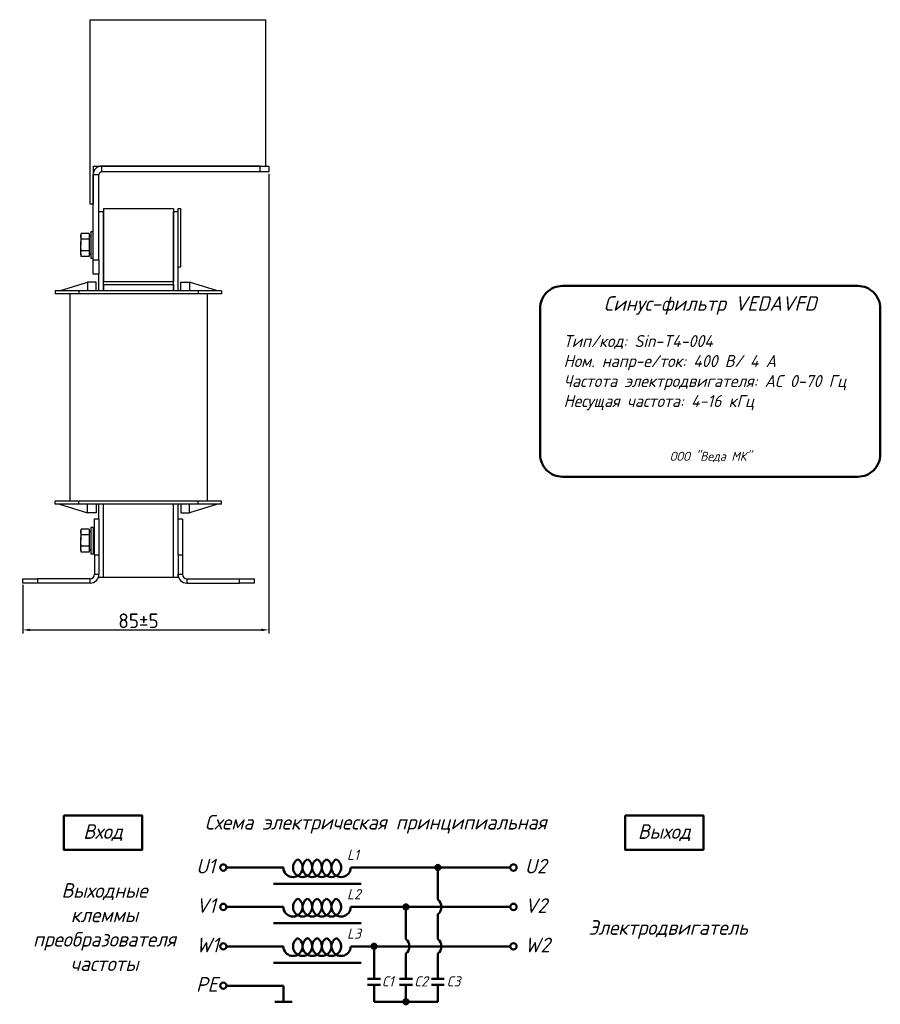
# Model space of a CAD drawing. Header units: millimetres. Extents: x 43 to 609, y 83 to 503.
# Tile 2 of 2: x 315 to 609, y 147 to 483. Entities that reach past the tile are written whole.
import ezdxf

# ---------------------------------------------------------------- set-up
doc = ezdxf.new("R2010")
doc.units = ezdxf.units.MM
doc.layers.get('0').update_dxf_attribs({"lineweight": 50})
doc.styles.add('GOST-2.304_Type-B', font='GOST Common.ttf')
doc.styles.add('GOST-2.304_Type-B_italic', font='GOST Common Italic.ttf')
doc.dimstyles.new('ISO-25', dxfattribs={"dimtxt": 5, "dimasz": 2.5, "dimexe": 1.25, "dimexo": 0.625, "dimtad": 1, "dimtoh": 1, "dimdec": 0, "dimtxsty": 'GOST-2.304_Type-B', "dimcen": 2.5, "dimadec": 0, "dimazin": 0, "dimtfac": 1, "dimtdec": 0, "dimtmove": 0, "dimatfit": 3, "dimfxl": 1, "dimarcsym": 0})

# ---------------------------------------------------------------- blocks, each defined once
blk = doc.blocks.new('*D17')
at = {"color": 0, "linetype": 'Continuous', "lineweight": -2, "transparency": 16777216}
for p, q in [((400.45, 430.61), (400.45, 273.49)), ((316.45, 290.11), (316.45, 273.49)), ((318.95, 274.74), (397.95, 274.74))]:
    blk.add_line(p, q, dxfattribs=at)
at = {"color": 0, "linetype": 'Continuous', "transparency": 16777216}
for points in [[(318.95, 275.15), (318.95, 274.32), (316.45, 274.74)], [(397.95, 275.15), (397.95, 274.32), (400.45, 274.74)]]:
    blk.add_solid(points, dxfattribs=at)
at = {"layer": 'Defpoints', "color": 0, "linetype": 'Continuous', "transparency": 16777216}
for p in [(400.45, 431.24), (316.45, 290.74), (400.45, 274.74)]:
    blk.add_point(p, dxfattribs=at)
at = {"color": 0, "linetype": 'Continuous', "lineweight": 18, "transparency": 16777216, "insert": (355.95, 280.36), "char_height": 5, "attachment_point": 2, "style": 'GOST-2.304_Type-B'}
blk.add_mtext('85%%P5', dxfattribs=at)

msp = doc.modelspace()

# ---------------------------------------------------------------- hatches: boundary and pattern name
for points in [[(457.3, 193.55, 1), (459.06, 193.55, 1)], [(446.42, 180.09, 1), (448.17, 180.09, 1)], [(435.5, 166.62, 1), (437.25, 166.62, 1)], [(446.42, 147.69, 1), (448.17, 147.69, 1)]]:
    msp.add_hatch(color=0).paths.add_polyline_path(points)

# ---------------------------------------------------------------- linework, layer by layer
at = {"color": 7, "linetype": 'Continuous', "lineweight": 25}
for p, q in [((339.45, 420.24), (339.45, 483.24)), ((339.45, 483.24), (399.45, 483.24)), ((399.45, 433.24), (399.45, 483.24)), ((340.45, 433.24), (399.45, 433.24)), ((340.45, 433.24), (340.45, 420.24)), ((343.45, 431.24), (343.45, 433.24)), ((397.45, 433.24), (343.45, 433.24)), ((397.45, 431.24), (343.45, 431.24)), ((397.45, 431.24), (397.45, 433.24)), ((400.45, 431.24), (397.45, 431.24)), ((399.45, 433.24), (400.45, 433.24)), ((400.45, 433.24), (400.45, 431.24)), ((342.45, 430.24), (340.45, 430.24)), ((340.45, 401.24), (340.45, 430.24)), ((342.45, 401.24), (342.45, 430.24)), ((340.45, 420.24), (339.45, 420.24)), ((342.45, 417.74), (343.95, 417.74)), ((343.95, 418.74), (343.95, 393.74)), ((343.95, 418.74), (367.95, 418.74)), ((343.95, 390.54), (343.95, 417.74)), ((367.95, 418.74), (367.95, 393.74)), ((367.95, 390.54), (367.95, 417.74)), ((367.95, 417.74), (369.45, 417.74)), ((369.45, 398.74), (369.45, 418.74)), ((369.45, 418.74), (370.45, 418.74)), ((369.45, 390.54), (369.45, 417.74)), ((370.45, 398.74), (370.45, 418.74)), ((340.45, 410.74), (339.65, 410.74)), ((339.65, 410.74), (339.65, 401.74)), ((336.42, 410.15), (336.23, 409.63)), ((336.23, 409.18), (336.42, 410.15)), ((336.23, 409.63), (336.23, 409.18)), ((336.42, 408.21), (336.23, 409.18)), ((336.23, 409.18), (336.23, 406.25)), ((339.15, 410.15), (336.42, 410.15)), ((339.15, 408.21), (336.42, 408.21)), ((339.15, 410.15), (339.15, 409.18)), ((339.65, 409.18), (339.15, 409.63)), ((339.15, 409.18), (339.15, 408.21)), ((339.15, 408.21), (339.15, 406.25)), ((336.23, 403.31), (336.23, 406.25)), ((336.23, 403.31), (336.42, 404.3)), ((339.15, 404.3), (336.42, 404.3)), ((339.15, 406.25), (339.15, 404.3)), ((339.15, 404.3), (339.15, 403.31)), ((336.42, 402.32), (336.23, 403.31)), ((336.23, 403.31), (336.23, 402.85)), ((336.23, 402.85), (336.42, 402.32)), ((339.15, 402.32), (336.42, 402.32)), ((339.15, 403.31), (339.15, 402.32)), ((339.15, 402.85), (339.65, 403.3)), ((339.65, 401.74), (340.45, 401.74)), ((340.45, 396.24), (340.45, 401.24)), ((340.45, 401.24), (342.45, 401.24)), ((342.45, 401.24), (342.45, 396.24)), ((369.45, 398.74), (370.45, 398.74)), ((342.45, 396.24), (340.45, 396.24)), ((342.45, 390.54), (342.45, 396.24)), ((343.95, 393.74), (367.95, 393.74)), ((327.55, 390.54), (327.55, 389.54)), ((335.55, 390.54), (327.55, 390.54)), ((329, 390.54), (338.5, 393.54)), ((335.55, 390.54), (335.55, 389.54)), ((376.35, 390.54), (335.55, 390.54)), ((341.5, 393.54), (338.5, 393.54)), ((338.5, 393.54), (338.5, 390.54)), ((341.5, 390.54), (341.5, 393.54)), ((343.95, 392.74), (343.95, 390.54)), ((343.95, 392.74), (367.95, 392.74)), ((367.95, 392.74), (367.95, 390.54)), ((370.4, 393.54), (373.4, 393.54)), ((370.4, 390.54), (370.4, 393.54)), ((373.4, 393.54), (373.4, 390.54)), ((382.9, 390.54), (373.4, 393.54)), ((376.35, 390.54), (376.35, 389.54)), ((384.35, 390.54), (376.35, 390.54)), ((384.35, 390.54), (384.35, 389.54)), ((335.55, 389.54), (327.55, 389.54)), ((332.55, 389.54), (332.55, 318.74)), ((376.35, 389.54), (335.55, 389.54)), ((384.35, 389.54), (376.35, 389.54)), ((379.36, 389.54), (379.36, 318.74)), ((327.55, 317.74), (327.55, 318.74)), ((335.55, 318.74), (327.55, 318.74)), ((335.55, 317.74), (327.55, 317.74)), ((329, 317.74), (338.5, 314.74)), ((335.55, 317.74), (335.55, 318.74)), ((376.35, 318.74), (335.55, 318.74)), ((376.35, 317.74), (335.55, 317.74)), ((338.5, 314.74), (338.5, 317.74)), ((341.5, 317.74), (341.5, 314.74)), ((342.45, 312.74), (342.45, 317.74)), ((343.95, 292.74), (343.95, 317.74)), ((367.95, 292.74), (367.95, 317.74)), ((369.45, 312.74), (369.45, 317.74)), ((370.4, 317.74), (370.4, 314.74)), ((373.4, 314.74), (373.4, 317.74)), ((382.9, 317.74), (373.4, 314.74)), ((376.35, 317.74), (376.35, 318.74)), ((384.35, 318.74), (376.35, 318.74)), ((384.35, 317.74), (376.35, 317.74)), ((384.35, 317.74), (384.35, 318.74)), ((341.5, 314.74), (338.5, 314.74)), ((370.4, 314.74), (373.4, 314.74)), ((340.45, 309.74), (339.65, 309.74)), ((339.65, 309.74), (339.65, 300.74)), ((340.45, 309.74), (340.45, 300.74)), ((340.95, 312.74), (342.45, 312.74)), ((340.95, 300.24), (340.95, 312.74)), ((342.45, 312.74), (342.45, 300.24)), ((369.45, 300.24), (369.45, 312.74)), ((369.45, 312.74), (370.95, 312.74)), ((370.95, 312.74), (370.95, 300.24)), ((336.42, 309.15), (336.23, 308.63)), ((336.23, 308.18), (336.42, 309.15)), ((336.23, 308.63), (336.23, 308.18)), ((336.42, 307.21), (336.23, 308.18)), ((336.23, 308.18), (336.23, 305.25)), ((339.15, 309.15), (336.42, 309.15)), ((339.15, 307.21), (336.42, 307.21)), ((339.15, 309.15), (339.15, 308.18)), ((339.65, 308.18), (339.15, 308.63)), ((339.15, 308.18), (339.15, 307.21)), ((339.15, 307.21), (339.15, 305.25)), ((340.95, 307.24), (340.45, 307.24)), ((336.23, 302.31), (336.23, 305.25)), ((336.23, 302.31), (336.42, 303.3)), ((339.15, 303.3), (336.42, 303.3)), ((339.15, 305.25), (339.15, 303.3)), ((339.15, 303.3), (339.15, 302.31)), ((340.45, 303.24), (340.95, 303.24)), ((336.42, 301.32), (336.23, 302.31)), ((336.23, 302.31), (336.23, 301.85)), ((336.23, 301.85), (336.42, 301.32)), ((339.15, 301.32), (336.42, 301.32)), ((339.15, 302.31), (339.15, 301.32)), ((339.15, 301.85), (339.65, 302.3)), ((339.65, 300.74), (340.45, 300.74)), ((342.45, 300.24), (340.95, 300.24)), ((340.95, 300.24), (340.95, 293.74)), ((342.45, 300.24), (342.45, 293.74)), ((370.95, 300.24), (369.45, 300.24)), ((369.45, 300.24), (369.45, 293.74)), ((370.95, 300.24), (370.95, 293.74)), ((340.95, 293.74), (342.45, 293.74)), ((342.45, 292.74), (342.45, 293.74)), ((342.45, 292.74), (343.95, 292.74)), ((343.95, 292.74), (367.95, 292.74)), ((367.95, 292.74), (369.45, 292.74)), ((369.45, 292.74), (369.45, 293.74)), ((369.45, 293.74), (370.95, 293.74)), ((316.45, 290.74), (316.45, 292.24)), ((316.45, 292.24), (321.45, 292.24)), ((321.45, 290.74), (316.45, 290.74)), ((321.45, 292.24), (321.45, 290.74)), ((339.45, 292.24), (321.45, 292.24)), ((339.45, 290.74), (321.45, 290.74)), ((339.45, 290.74), (339.45, 292.24)), ((372.45, 292.24), (372.45, 290.74)), ((372.45, 292.24), (390.45, 292.24)), ((372.45, 290.74), (390.45, 290.74)), ((390.45, 290.74), (390.45, 292.24)), ((390.45, 292.24), (395.45, 292.24)), ((395.45, 290.74), (390.45, 290.74)), ((395.45, 292.24), (395.45, 290.74))]:
    msp.add_line(p, q, dxfattribs=at)
for p, q in [((405.42, 193.55), (385.98, 193.55)), ((428.42, 193.55), (459.06, 193.55)), ((458.18, 193.55), (482.93, 193.55)), ((458.18, 193.55), (458.18, 182.57)), ((402.11, 187.95), (432.04, 187.95)), ((405.42, 180.09), (385.98, 180.09)), ((428.42, 180.09), (460.87, 180.09)), ((447.29, 180.09), (447.29, 169.1)), ((460.87, 180.09), (482.93, 180.09)), ((458.18, 177.61), (458.18, 169.1)), ((402.11, 174.48), (432.04, 174.48)), ((405.42, 166.62), (385.98, 166.62)), ((428.42, 166.62), (467.01, 166.62)), ((436.38, 166.62), (436.38, 155.57)), ((467.01, 166.62), (482.93, 166.62)), ((447.29, 164.14), (447.29, 155.57)), ((458.18, 164.14), (458.18, 155.57)), ((402.11, 161.02), (432.04, 161.02)), ((434.18, 155.57), (438.57, 155.57)), ((445.1, 155.57), (449.49, 155.57)), ((455.98, 155.57), (460.38, 155.57)), ((405.42, 153.16), (385.98, 153.16)), ((405.42, 153.16), (405.42, 147.69)), ((434.18, 153.5), (438.57, 153.5)), ((436.38, 153.5), (436.38, 147.69)), ((445.1, 153.5), (449.49, 153.5)), ((447.29, 147.69), (447.29, 153.5)), ((455.98, 153.5), (460.38, 153.5)), ((458.18, 147.69), (458.18, 153.5)), ((408.39, 147.69), (402.46, 147.69)), ((436.38, 147.69), (450.52, 147.69)), ((447.29, 147.69), (458.18, 147.69))]:
    msp.add_line(p, q)
msp.add_lwpolyline([(500.76, 392.27), (601.59, 392.27, -0.414214), (609.27, 384.59), (609.27, 334.75, -0.414214), (601.59, 327.07), (500.76, 327.07, -0.414214), (493.08, 334.75), (493.08, 384.59, -0.414214)], format="xyb", close=True)
for points in [[(330.45, 211.3), (357.21, 211.3), (357.21, 199.61), (330.45, 199.61)], [(522.1, 211.3), (548.87, 211.3), (548.87, 199.61), (522.1, 199.61)]]:
    msp.add_lwpolyline(points, close=True)
for centre in [(384.9, 193.55), (484, 193.55), (384.9, 180.09), (484, 180.09), (384.9, 166.62), (484, 166.62), (384.9, 153.16)]:
    msp.add_circle(centre, 1.08)
at = {"color": 0}
for centre in [(458.18, 193.55), (447.29, 180.09), (436.38, 166.62), (447.29, 147.69)]:
    msp.add_circle(centre, 0.876, dxfattribs=at)
at = {"color": 7, "linetype": 'Continuous', "lineweight": 25}
for centre, radius, start, end in [((343.45, 430.24), 3, 90, 180), ((343.45, 430.24), 1, 90, 180), ((339.45, 293.74), 3, 270, 0), ((339.45, 293.74), 1.5, 270, 0), ((372.45, 293.74), 3, 180, 270), ((372.45, 293.74), 1.5, 180, 270)]:
    msp.add_arc(centre, radius, start, end, dxfattribs=at)
for centre, radius, start, end in [((408.71, 193.55), 3.28, 180, 60), ((411.99, 193.55), 3.28, 120, 60), ((415.28, 193.55), 3.28, 120, 60), ((418.56, 193.55), 3.28, 120, 60), ((421.85, 193.55), 3.28, 120, 60), ((425.13, 193.55), 3.28, 120, 0), ((408.71, 180.09), 3.28, 180, 60), ((411.99, 180.09), 3.28, 120, 60), ((415.28, 180.09), 3.28, 120, 60), ((418.56, 180.09), 3.28, 120, 60), ((421.85, 180.09), 3.28, 120, 60), ((425.13, 180.09), 3.28, 120, 0), ((456.18, 180.09), 3.19, 308.9414, 51.0586), ((408.71, 166.62), 3.28, 180, 60), ((411.99, 166.62), 3.28, 120, 60), ((415.28, 166.62), 3.28, 120, 60), ((418.56, 166.62), 3.28, 120, 60), ((421.85, 166.62), 3.28, 120, 60), ((425.13, 166.62), 3.28, 120, 0), ((445.29, 166.62), 3.19, 308.9414, 51.0586), ((456.18, 166.62), 3.19, 308.9414, 51.0586)]:
    msp.add_arc(centre, radius, start, end)
for points, knots in [([(336.23, 406.25), (336.25, 406.74), (336.28, 407.4), (336.39, 408.05), (336.42, 408.21)], [0, 0, 0, 0, 0.746934, 1, 1, 1, 1]), ([(336.42, 404.3), (336.41, 404.31), (336.3, 404.96), (336.26, 405.61), (336.23, 406.25)], [0, 0, 0, 0, 0.026994, 1, 1, 1, 1]), ([(336.23, 305.25), (336.25, 305.74), (336.28, 306.4), (336.39, 307.05), (336.42, 307.21)], [0, 0, 0, 0, 0.746934, 1, 1, 1, 1]), ([(336.42, 303.3), (336.41, 303.31), (336.3, 303.96), (336.26, 304.61), (336.23, 305.25)], [0, 0, 0, 0, 0.026994, 1, 1, 1, 1])]:
    msp.add_open_spline(points, degree=3, knots=knots, dxfattribs=at)

# ---------------------------------------------------------------- texts
at = {"style": 'GOST-2.304_Type-B_italic'}
for s, insert, char_height, width, attachment_point in [('Синус-фильтр VEDAVFD', (551.17, 385.58), 5, 100.8313, 5), ('Тип/код: Sin-T4-004\\PНом. напр-е/ток: 400 В/ 4 А\\PЧастота электродвигателя: АС 0-70 Гц\\PНесущая частота: 4-16 кГц', (501.13, 375.48), 4.096, 109.2167, 1), ('ООО "Веда МК"', (551.29, 333.81), 3.072, 115.9587, 5), ('Вход', (343.83, 205.45), 5, 26.7633, 5), ('Схема электрическая принципиальная', (436.97, 208.34), 5, 143.4834, 5), ('Выход', (535.49, 205.45), 5, 26.7633, 5), ('L1', (427.16, 199.64), 3.5, 76.8291, 1), ('U1', (375.63, 196.51), 5, 144.0546, 1), ('U2', (487.89, 196.51), 5, 144.0546, 1), ('Выходные\\Pклеммы\\Pпреобразователя\\Pчастоты', (344.33, 173.2), 5, 26.7633, 5), ('L2', (427.16, 186.17), 3.5, 76.8291, 1), ('V1', (375.63, 183.04), 5, 144.0546, 1), ('V2', (487.89, 183.04), 5, 144.0546, 1), ('Электродвигатель', (536.82, 172.37), 5, 26.7633, 5), ('L3', (427.16, 172.7), 3.5, 76.8291, 1), ('W1', (375.63, 169.58), 5, 144.0546, 1), ('W2', (487.89, 169.58), 5, 144.0546, 1), ('PE', (375.63, 156.11), 5, 144.0546, 1), ('C1', (439.02, 156.41), 3.5, 76.8291, 1), ('C2', (450.09, 156.41), 3.5, 76.8291, 1), ('C3', (461.15, 156.41), 3.5, 76.8291, 1)]:
    msp.add_mtext(s, dxfattribs=dict(at, insert=insert, char_height=char_height, width=width, attachment_point=attachment_point))

# ---------------------------------------------------------------- dimensions: what is measured, and where the dimension line sits
at = {"color": 7, "linetype": 'Continuous', "lineweight": 18}
dim = msp.add_linear_dim(base=(400.45, 274.74), p1=(316.45, 290.74), p2=(400.45, 431.24), text='85%%P5', dimstyle='ISO-25', dxfattribs=at)
dim.commit()
dim.dimension.update_dxf_attribs({"geometry": '*D17', "text_midpoint": (355.95, 274.74), "dimtype": 160})

doc.saveas('drawing.dxf')
